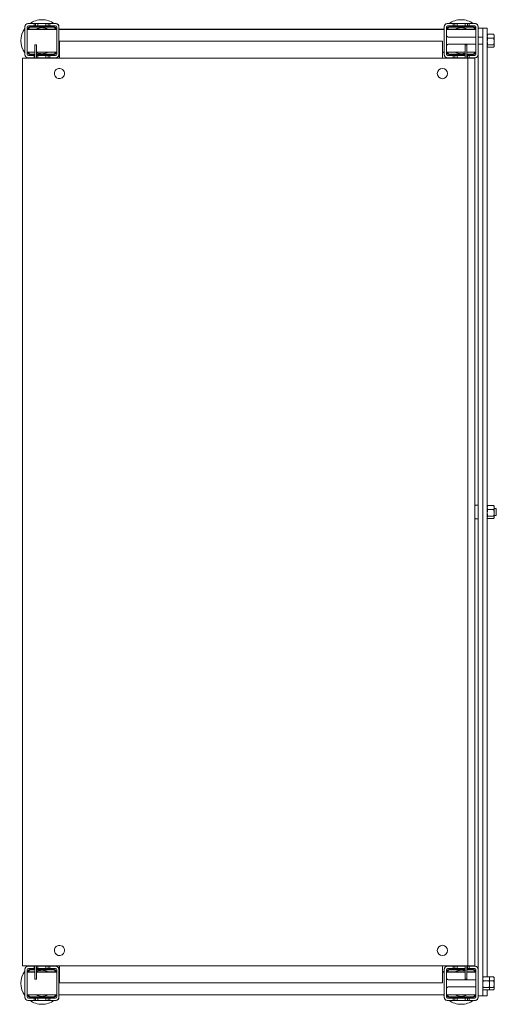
# Model space of a CAD drawing. Header units: millimetres. Extents: x -21 to 399, y -712 to 156.
import ezdxf

# ---------------------------------------------------------------- set-up
doc = ezdxf.new("R2010")
doc.units = ezdxf.units.MM

msp = doc.modelspace()

# ---------------------------------------------------------------- linework, layer by layer
at = {"color": 0, "linetype": 'Continuous', "lineweight": 0}
for p, q in [((-16.79, 149.83), (-16.79, 149.33)), ((-16.79, 149.33), (-16.79, 125.33)), ((-14.79, 149.33), (-14.79, 125.33)), ((-13.79, 152.33), (-14.29, 152.33)), ((-8.79, 152.33), (-13.79, 152.33)), ((-8.79, 150.33), (-13.79, 150.33)), ((8.21, 149.83), (-11.79, 149.83)), ((8.21, 149.33), (-11.79, 149.33)), ((-8.79, 150.33), (-8.79, 152.33)), ((-8.79, 152.33), (-7.39, 152.33)), ((-8.79, 150.33), (-7.39, 150.33)), ((-7.39, 152.33), (-5.29, 152.33)), ((-7.39, 152.33), (-7.39, 150.33)), ((-7.39, 150.33), (-5.29, 150.33)), ((1.71, 152.33), (-5.29, 152.33)), ((-5.29, 152.33), (-5.29, 150.33)), ((1.71, 150.33), (-5.29, 150.33)), ((1.71, 150.33), (1.71, 152.33)), ((1.71, 152.33), (3.81, 152.33)), ((1.71, 150.33), (3.81, 150.33)), ((3.81, 152.33), (5.21, 152.33)), ((3.81, 152.33), (3.81, 150.33)), ((3.81, 150.33), (5.21, 150.33)), ((10.21, 152.33), (5.21, 152.33)), ((5.21, 152.33), (5.21, 150.33)), ((10.21, 150.33), (5.21, 150.33)), ((10.71, 152.33), (10.21, 152.33)), ((11.21, 125.33), (11.21, 149.33)), ((13.21, 149.33), (13.21, 149.83)), ((13.21, 125.33), (13.21, 149.33)), ((353.21, 149.83), (353.21, 149.33)), ((353.21, 149.33), (353.21, 125.33)), ((355.21, 149.33), (355.21, 125.33)), ((356.21, 152.33), (355.71, 152.33)), ((361.21, 152.33), (356.21, 152.33)), ((361.21, 150.33), (356.21, 150.33)), ((378.21, 149.83), (358.21, 149.83)), ((378.21, 149.33), (358.21, 149.33)), ((361.21, 150.33), (361.21, 152.33)), ((362.61, 152.33), (361.21, 152.33)), ((361.21, 150.33), (362.61, 150.33)), ((364.71, 152.33), (362.61, 152.33)), ((362.61, 150.33), (362.61, 152.33)), ((362.61, 150.33), (364.71, 150.33)), ((371.71, 152.33), (364.71, 152.33)), ((364.71, 152.33), (364.71, 150.33)), ((371.71, 150.33), (364.71, 150.33)), ((371.71, 150.33), (371.71, 152.33)), ((373.81, 152.33), (371.71, 152.33)), ((371.71, 150.33), (373.81, 150.33)), ((375.21, 152.33), (373.81, 152.33)), ((373.81, 150.33), (373.81, 152.33)), ((373.81, 150.33), (375.21, 150.33)), ((380.21, 152.33), (375.21, 152.33)), ((375.21, 152.33), (375.21, 150.33)), ((380.21, 150.33), (375.21, 150.33)), ((380.71, 152.33), (380.21, 152.33)), ((381.21, 125.33), (381.21, 149.33)), ((383.21, 149.33), (383.21, 149.83)), ((383.21, 125.33), (383.21, 149.33)), ((387.21, 148.5), (383.21, 148.5)), ((387.21, 148.5), (387.21, 145.13)), ((391.21, 148.5), (387.21, 148.5)), ((391.21, 145.13), (391.21, 148.5)), ((-14.79, 147.43), (11.21, 147.43)), ((-14.79, 147.33), (-12.79, 147.33)), ((-14.79, 147.23), (11.21, 147.23)), ((-0.79, 147.33), (-12.79, 147.33)), ((-12.79, 147.33), (-12.79, 147.23)), ((-0.79, 147.23), (-0.79, 147.33)), ((-0.79, 147.33), (1.21, 147.33)), ((1.21, 147.33), (1.21, 147.23)), ((13.21, 147.43), (353.21, 147.43)), ((13.21, 147.23), (353.21, 147.23)), ((355.21, 147.43), (381.21, 147.43)), ((355.21, 147.23), (381.21, 147.23)), ((356.07, 140.77), (355.21, 141.63)), ((381.21, 140.33), (357.14, 140.33)), ((365.21, 147.23), (365.21, 147.33)), ((365.21, 147.33), (367.21, 147.33)), ((379.21, 147.33), (367.21, 147.33)), ((367.21, 147.33), (367.21, 147.23)), ((379.21, 147.23), (379.21, 147.33)), ((379.21, 147.33), (381.21, 147.33)), ((387.21, 140.33), (383.21, 140.33)), ((387.21, 145.13), (387.21, 145.01)), ((387.21, 145.01), (387.21, 124.04)), ((391.21, 145.13), (391.21, 145.01)), ((391.21, 124.04), (391.21, 145.01)), ((391.21, 143.04), (391.66, 143.04)), ((391.21, 142.33), (391.43, 142.7)), ((391.66, 143.04), (396.87, 143.04)), ((391.66, 139.44), (396.87, 139.44)), ((397.31, 142.33), (397.1, 142.7)), ((397.31, 142.33), (397.31, 141.24)), ((397.31, 141.24), (397.31, 136.59)), ((-7.99, 133.63), (-6.49, 133.63)), ((-7.99, 133.63), (-7.99, 131.83)), ((-7.99, 121.83), (-7.99, 131.83)), ((-6.49, 133.63), (-6.49, 131.83)), ((-6.49, 121.83), (-6.49, 131.83)), ((13.61, 136.83), (351.61, 136.83)), ((13.61, 136.83), (13.61, 121.83)), ((351.61, 121.83), (351.61, 136.83)), ((356.07, 133.89), (355.21, 133.03)), ((381.21, 134.33), (357.14, 134.33)), ((373.21, 133.63), (371.71, 133.63)), ((371.71, 131.83), (371.71, 133.63)), ((371.71, 131.83), (371.71, 124.33)), ((373.21, 131.83), (373.21, 133.63)), ((373.21, 131.83), (373.21, 121.83)), ((387.21, 134.33), (383.21, 134.33)), ((391.21, 132.33), (391.43, 131.96)), ((391.21, 131.62), (391.66, 131.62)), ((391.66, 133.73), (396.87, 133.73)), ((391.66, 131.62), (396.87, 131.62)), ((397.31, 132.33), (397.1, 131.96)), ((397.31, 132.68), (397.31, 136.59)), ((397.31, 132.68), (397.31, 132.33)), ((-18.89, 121.83), (-18.89, -678.17)), ((-15.64, 121.83), (-18.89, 121.83)), ((-16.79, 125.33), (-16.79, 124.83)), ((-15.64, 121.83), (372.11, 121.83)), ((-14.79, 127.23), (-7.99, 127.23)), ((-14.29, 122.33), (-13.79, 122.33)), ((-13.79, 124.33), (-8.79, 124.33)), ((-13.79, 122.33), (-8.79, 122.33)), ((-11.79, 125.34), (-7.99, 125.34)), ((-11.79, 124.83), (-7.99, 124.83)), ((-8.79, 122.33), (-8.79, 124.33)), ((-7.99, 124.33), (-8.79, 124.33)), ((-8.79, 122.33), (-7.99, 122.33)), ((-6.49, 127.23), (11.21, 127.23)), ((-6.49, 125.34), (8.21, 125.34)), ((-6.49, 124.83), (8.21, 124.83)), ((-5.29, 124.33), (-6.49, 124.33)), ((-6.49, 122.33), (-5.29, 122.33)), ((-5.29, 124.33), (1.71, 124.33)), ((-5.29, 124.33), (-5.29, 122.33)), ((-5.29, 122.33), (1.71, 122.33)), ((1.71, 122.33), (1.71, 124.33)), ((3.81, 124.33), (1.71, 124.33)), ((1.71, 122.33), (3.81, 122.33)), ((5.21, 124.33), (3.81, 124.33)), ((3.81, 124.33), (3.81, 122.33)), ((3.81, 122.33), (5.21, 122.33)), ((5.21, 124.33), (10.21, 124.33)), ((5.21, 124.33), (5.21, 122.33)), ((5.21, 122.33), (10.21, 122.33)), ((10.21, 122.33), (10.71, 122.33)), ((13.21, 127.23), (13.61, 127.23)), ((13.21, 124.83), (13.21, 125.33)), ((351.61, 127.23), (353.21, 127.23)), ((353.21, 125.33), (353.21, 124.83)), ((355.21, 127.23), (371.71, 127.23)), ((355.71, 122.33), (356.21, 122.33)), ((356.21, 124.33), (361.21, 124.33)), ((356.21, 122.33), (361.21, 122.33)), ((358.21, 125.34), (371.71, 125.34)), ((358.21, 124.83), (371.71, 124.83)), ((361.21, 122.33), (361.21, 124.33)), ((362.61, 124.33), (361.21, 124.33)), ((362.61, 122.33), (361.21, 122.33)), ((364.71, 124.33), (362.61, 124.33)), ((362.61, 122.33), (362.61, 124.33)), ((364.71, 122.33), (362.61, 122.33)), ((364.71, 124.33), (371.71, 124.33)), ((364.71, 124.33), (364.71, 122.33)), ((364.71, 122.33), (371.71, 122.33)), ((371.71, 122.33), (371.71, 124.33)), ((371.71, 122.33), (371.71, 121.83)), ((372.11, 121.83), (374.11, 121.83)), ((373.21, 127.23), (381.21, 127.23)), ((373.21, 125.34), (378.21, 125.34)), ((373.21, 124.83), (378.21, 124.83)), ((373.81, 124.33), (373.21, 124.33)), ((373.81, 122.33), (373.21, 122.33)), ((375.21, 124.33), (373.81, 124.33)), ((373.81, 122.33), (373.81, 124.33)), ((375.21, 122.33), (373.81, 122.33)), ((374.11, 121.83), (374.11, -678.17)), ((380.11, 121.83), (374.11, 121.83)), ((375.21, 124.33), (380.21, 124.33)), ((375.21, 124.33), (375.21, 122.33)), ((375.21, 122.33), (380.21, 122.33)), ((380.11, 121.83), (380.11, -678.17)), ((380.21, 122.33), (380.71, 122.33)), ((383.21, 125.33), (383.21, -680.37)), ((387.21, 124.04), (387.21, -278.17)), ((391.21, 124.04), (391.21, -687.96)), ((383.21, -272.17), (380.89, -272.17)), ((391.21, -273.17), (391.43, -272.8)), ((391.66, -272.46), (396.87, -272.46)), ((391.66, -276.06), (396.87, -276.06)), ((397.31, -273.17), (397.1, -272.8)), ((397.31, -273.17), (397.31, -274.26)), ((397.31, -274.26), (397.31, -278.91)), ((399.21, -275.17), (397.31, -275.17)), ((399.21, -275.17), (399.21, -276.27)), ((399.21, -276.27), (399.21, -281.17)), ((383.21, -284.17), (380.89, -284.17)), ((387.21, -278.17), (387.21, -680.37)), ((391.21, -283.17), (391.43, -283.54)), ((391.66, -281.77), (396.87, -281.77)), ((391.66, -283.88), (396.87, -283.88)), ((397.31, -283.17), (397.1, -283.54)), ((397.31, -282.82), (397.31, -278.91)), ((399.21, -281.17), (397.31, -281.17)), ((397.31, -282.82), (397.31, -283.17)), ((-18.89, -678.17), (-15.64, -678.17)), ((-16.79, -681.17), (-16.79, -681.67)), ((-16.79, -681.67), (-16.79, -705.67)), ((-15.64, -678.17), (372.11, -678.17)), ((-14.79, -681.67), (-14.79, -705.67)), ((-14.79, -683.57), (-7.99, -683.57)), ((-14.79, -683.67), (-12.79, -683.67)), ((-14.79, -683.77), (-7.99, -683.77)), ((-13.79, -678.67), (-14.29, -678.67)), ((-8.79, -678.67), (-13.79, -678.67)), ((-8.79, -680.67), (-13.79, -680.67)), ((-7.99, -683.67), (-12.79, -683.67)), ((-12.79, -683.67), (-12.79, -683.77)), ((-7.99, -681.17), (-11.79, -681.17)), ((-7.99, -681.67), (-11.79, -681.67)), ((-8.79, -680.67), (-8.79, -678.67)), ((-8.79, -678.67), (-7.99, -678.67)), ((-8.79, -680.67), (-7.99, -680.67)), ((-7.99, -688.17), (-7.99, -678.17)), ((-6.49, -688.17), (-6.49, -678.17)), ((-6.49, -678.67), (-5.29, -678.67)), ((-6.49, -680.67), (-5.29, -680.67)), ((8.21, -681.17), (-6.49, -681.17)), ((8.21, -681.67), (-6.49, -681.67)), ((-6.49, -683.57), (11.21, -683.57)), ((-0.79, -683.67), (-6.49, -683.67)), ((-6.49, -683.77), (11.21, -683.77)), ((1.71, -678.67), (-5.29, -678.67)), ((-5.29, -678.67), (-5.29, -680.67)), ((1.71, -680.67), (-5.29, -680.67)), ((-0.79, -683.77), (-0.79, -683.67)), ((-0.79, -683.67), (1.21, -683.67)), ((1.21, -683.67), (1.21, -683.77)), ((1.71, -680.67), (1.71, -678.67)), ((1.71, -678.67), (3.81, -678.67)), ((1.71, -680.67), (3.81, -680.67)), ((3.81, -678.67), (5.21, -678.67)), ((3.81, -678.67), (3.81, -680.67)), ((3.81, -680.67), (5.21, -680.67)), ((10.21, -678.67), (5.21, -678.67)), ((5.21, -678.67), (5.21, -680.67)), ((10.21, -680.67), (5.21, -680.67)), ((10.71, -678.67), (10.21, -678.67)), ((11.21, -705.67), (11.21, -681.67)), ((13.21, -681.67), (13.21, -681.17)), ((13.21, -705.67), (13.21, -681.67)), ((13.21, -683.57), (13.61, -683.57)), ((13.21, -683.77), (13.61, -683.77)), ((13.61, -678.17), (13.61, -693.17)), ((351.61, -693.17), (351.61, -678.17)), ((351.61, -683.57), (353.21, -683.57)), ((351.61, -683.77), (353.21, -683.77)), ((353.21, -681.17), (353.21, -681.67)), ((353.21, -681.67), (353.21, -705.67)), ((355.21, -681.67), (355.21, -705.67)), ((355.21, -683.57), (371.71, -683.57)), ((355.21, -683.77), (371.71, -683.77)), ((356.21, -678.67), (355.71, -678.67)), ((361.21, -678.67), (356.21, -678.67)), ((361.21, -680.67), (356.21, -680.67)), ((371.71, -681.17), (358.21, -681.17)), ((371.71, -681.67), (358.21, -681.67)), ((361.21, -680.67), (361.21, -678.67)), ((362.61, -678.67), (361.21, -678.67)), ((361.21, -680.67), (362.61, -680.67)), ((364.71, -678.67), (362.61, -678.67)), ((362.61, -680.67), (362.61, -678.67)), ((362.61, -680.67), (364.71, -680.67)), ((371.71, -678.67), (364.71, -678.67)), ((364.71, -678.67), (364.71, -680.67)), ((371.71, -680.67), (364.71, -680.67)), ((365.21, -683.77), (365.21, -683.67)), ((365.21, -683.67), (367.21, -683.67)), ((371.71, -683.67), (367.21, -683.67)), ((367.21, -683.67), (367.21, -683.77)), ((371.71, -678.17), (371.71, -678.67)), ((371.71, -680.67), (371.71, -678.67)), ((371.71, -680.67), (371.71, -688.17)), ((374.11, -678.17), (372.11, -678.17)), ((373.21, -678.17), (373.21, -688.17)), ((373.81, -678.67), (373.21, -678.67)), ((373.21, -680.67), (373.81, -680.67)), ((378.21, -681.17), (373.21, -681.17)), ((378.21, -681.67), (373.21, -681.67)), ((373.21, -683.57), (381.21, -683.57)), ((379.21, -683.67), (373.21, -683.67)), ((373.21, -683.77), (381.21, -683.77)), ((375.21, -678.67), (373.81, -678.67)), ((373.81, -680.67), (373.81, -678.67)), ((373.81, -680.67), (375.21, -680.67)), ((374.11, -678.17), (380.11, -678.17)), ((380.21, -678.67), (375.21, -678.67)), ((375.21, -678.67), (375.21, -680.67)), ((380.21, -680.67), (375.21, -680.67)), ((379.21, -683.77), (379.21, -683.67)), ((379.21, -683.67), (381.21, -683.67)), ((380.71, -678.67), (380.21, -678.67)), ((381.21, -705.67), (381.21, -681.67)), ((383.21, -680.37), (383.21, -681.67)), ((383.21, -705.67), (383.21, -681.67)), ((387.21, -701.34), (387.21, -680.37)), ((-7.99, -688.17), (-7.99, -689.97)), ((-7.99, -689.97), (-6.49, -689.97)), ((-6.49, -688.17), (-6.49, -689.97)), ((351.61, -693.17), (13.61, -693.17)), ((356.07, -690.23), (355.21, -689.37)), ((381.21, -690.67), (357.14, -690.67)), ((371.71, -689.97), (371.71, -688.17)), ((373.21, -689.97), (371.71, -689.97)), ((373.21, -689.97), (373.21, -688.17)), ((387.21, -688.67), (387.43, -688.3)), ((387.66, -687.96), (392.87, -687.96)), ((387.66, -691.56), (392.87, -691.56)), ((392.87, -687.96), (396.87, -687.96)), ((393.31, -688.67), (393.1, -688.3)), ((393.31, -688.67), (393.31, -689.76)), ((393.31, -689.76), (393.31, -694.41)), ((393.31, -691.56), (396.87, -691.56)), ((397.31, -688.67), (397.1, -688.3)), ((397.31, -688.67), (397.31, -689.76)), ((397.31, -689.76), (397.31, -694.41)), ((356.07, -697.11), (355.21, -697.97)), ((381.21, -696.67), (357.14, -696.67)), ((387.21, -698.67), (387.43, -699.04)), ((387.21, -701.34), (387.21, -701.47)), ((387.21, -704.84), (387.21, -701.47)), ((387.66, -697.27), (392.87, -697.27)), ((387.66, -699.38), (392.87, -699.38)), ((391.21, -699.38), (391.21, -699.38)), ((391.21, -704.84), (391.21, -699.38)), ((392.87, -699.38), (396.87, -699.38)), ((393.31, -698.67), (393.1, -699.04)), ((393.31, -698.32), (393.31, -694.41)), ((393.31, -697.27), (396.87, -697.27)), ((393.31, -698.32), (393.31, -698.67)), ((397.31, -698.67), (397.1, -699.04)), ((397.31, -698.32), (397.31, -694.41)), ((397.31, -698.32), (397.31, -698.67)), ((-16.79, -705.67), (-16.79, -706.17)), ((-14.79, -703.77), (11.21, -703.77)), ((-14.29, -708.67), (-13.79, -708.67)), ((-13.79, -706.67), (-8.79, -706.67)), ((-13.79, -708.67), (-8.79, -708.67)), ((-11.79, -705.66), (8.21, -705.66)), ((-11.79, -706.17), (8.21, -706.17)), ((-8.79, -708.67), (-8.79, -706.67)), ((-7.39, -706.67), (-8.79, -706.67)), ((-8.79, -708.67), (-7.39, -708.67)), ((-5.29, -706.67), (-7.39, -706.67)), ((-7.39, -706.67), (-7.39, -708.67)), ((-7.39, -708.67), (-5.29, -708.67)), ((-5.29, -706.67), (1.71, -706.67)), ((-5.29, -706.67), (-5.29, -708.67)), ((-5.29, -708.67), (1.71, -708.67)), ((1.71, -708.67), (1.71, -706.67)), ((3.81, -706.67), (1.71, -706.67)), ((1.71, -708.67), (3.81, -708.67)), ((5.21, -706.67), (3.81, -706.67)), ((3.81, -706.67), (3.81, -708.67)), ((3.81, -708.67), (5.21, -708.67)), ((5.21, -706.67), (10.21, -706.67)), ((5.21, -706.67), (5.21, -708.67)), ((5.21, -708.67), (10.21, -708.67)), ((10.21, -708.67), (10.71, -708.67)), ((13.21, -703.77), (353.21, -703.77)), ((13.21, -706.17), (13.21, -705.67)), ((353.21, -705.67), (353.21, -706.17)), ((355.21, -703.77), (381.21, -703.77)), ((355.71, -708.67), (356.21, -708.67)), ((356.21, -706.67), (361.21, -706.67)), ((356.21, -708.67), (361.21, -708.67)), ((358.21, -705.66), (378.21, -705.66)), ((358.21, -706.17), (378.21, -706.17)), ((361.21, -708.67), (361.21, -706.67)), ((362.61, -706.67), (361.21, -706.67)), ((362.61, -708.67), (361.21, -708.67)), ((364.71, -706.67), (362.61, -706.67)), ((362.61, -708.67), (362.61, -706.67)), ((364.71, -708.67), (362.61, -708.67)), ((364.71, -706.67), (371.71, -706.67)), ((364.71, -706.67), (364.71, -708.67)), ((364.71, -708.67), (371.71, -708.67)), ((371.71, -708.67), (371.71, -706.67)), ((373.81, -706.67), (371.71, -706.67)), ((373.81, -708.67), (371.71, -708.67)), ((375.21, -706.67), (373.81, -706.67)), ((373.81, -708.67), (373.81, -706.67)), ((375.21, -708.67), (373.81, -708.67)), ((375.21, -706.67), (380.21, -706.67)), ((375.21, -706.67), (375.21, -708.67)), ((375.21, -708.67), (380.21, -708.67)), ((380.21, -708.67), (380.71, -708.67)), ((387.21, -704.84), (383.21, -704.84)), ((383.21, -706.17), (383.21, -705.67)), ((391.21, -704.84), (387.21, -704.84))]:
    msp.add_line(p, q, dxfattribs=at)
at = {"color": 0, "linetype": 'Continuous', "lineweight": 0, "extrusion": (0, 0, -1)}
for centre, radius, start, end in [((1.79, 137.33), 18.5, 324.17523, 35.82477), ((1.79, 137.33), 18.5, 54.17523, 90), ((1.79, 137.33), 18.5, 90, 125.82477), ((1.79, 137.33), 18.5, 144.17523, 146.91067), ((-368.21, 137.33), 18.5, 33.08933, 35.82477), ((-368.21, 137.33), 18.5, 54.17523, 90), ((-368.21, 137.33), 18.5, 90, 125.82477), ((-357.14, 141.83), 1.5, 270, 315), ((-357.14, 132.83), 1.5, 45, 90), ((1.79, 137.33), 18.5, 303.0875, 305.82477), ((1.79, 137.33), 18.5, 234.17523, 236.9125), ((1.79, 137.33), 18.5, 213.67097, 215.82477), ((-368.21, 137.33), 18.5, 324.17523, 326.91067), ((-368.21, 137.33), 18.5, 303.0875, 305.82477), ((-368.21, 137.33), 18.5, 234.17523, 236.9125), ((-388.61, -278.17), 10, 31.7486, 35.25153), ((-380.89, -272.71), 0.54, 35.25153, 90), ((-388.61, -278.17), 10, 324.74847, 328.2514), ((-380.89, -283.63), 0.54, 270, 324.74847), ((1.79, -693.67), 18.5, 324.17523, 35.82477), ((1.79, -693.67), 18.5, 54.17523, 56.9125), ((1.79, -693.67), 18.5, 123.0875, 125.82477), ((1.79, -693.67), 18.5, 144.17523, 146.32903), ((-368.21, -693.67), 18.5, 33.08933, 35.82477), ((-368.21, -693.67), 18.5, 54.17523, 56.9125), ((-368.21, -693.67), 18.5, 123.0875, 125.82477), ((-357.14, -689.17), 1.5, 270, 315), ((-357.14, -698.17), 1.5, 45, 90), ((1.79, -693.67), 18.5, 270, 305.82477), ((1.79, -693.67), 18.5, 234.17523, 270), ((1.79, -693.67), 18.5, 213.08933, 215.82477), ((-368.21, -693.67), 18.5, 324.17523, 326.91067), ((-368.21, -693.67), 18.5, 270, 305.82477), ((-368.21, -693.67), 18.5, 234.17523, 270)]:
    msp.add_arc(centre, radius, start, end, dxfattribs=at)
at = {"color": 0, "linetype": 'Continuous', "lineweight": 0}
for centre, radius, start, end in [((-13.79, 149.33), 3, 90, 180), ((-14.29, 149.83), 2.5, 90, 180), ((-13.79, 149.33), 1, 90, 180), ((-11.79, 147.33), 2.5, 90, 177.70756), ((-11.79, 147.33), 1.99, 90, 177.1251), ((-1.79, 137.33), 11.5, 90, 118.56672), ((-1.79, 137.33), 11.5, 61.43328, 90), ((8.21, 147.33), 2.5, 2.29244, 90), ((8.21, 147.33), 1.99, 2.8749, 90), ((10.21, 149.33), 3, 0, 90), ((10.21, 149.33), 1, 0, 90), ((10.71, 149.83), 2.5, 0, 90), ((356.21, 149.33), 3, 90, 180), ((355.71, 149.83), 2.5, 90, 180), ((356.21, 149.33), 1, 90, 180), ((358.21, 147.33), 2.5, 90, 177.70756), ((358.21, 147.33), 1.99, 90, 177.1251), ((368.21, 137.33), 11.5, 90, 118.56672), ((368.21, 137.33), 11.5, 61.43328, 90), ((378.21, 147.33), 2.5, 2.29244, 90), ((378.21, 147.33), 1.99, 2.8749, 90), ((380.21, 149.33), 3, 0, 90), ((380.21, 149.33), 1, 0, 90), ((380.71, 149.83), 2.5, 0, 90), ((-13.79, 125.33), 3, 180, 270), ((-14.29, 124.83), 2.5, 180, 270), ((-13.79, 125.33), 1, 180, 270), ((-11.79, 127.33), 2.5, 182.29244, 270), ((-11.79, 127.33), 1.99, 182.8749, 270), ((-1.79, 137.33), 11.5, 245.83721, 270), ((-1.79, 137.33), 11.5, 270, 298.56672), ((8.21, 127.33), 2.5, 270, 357.70756), ((8.21, 127.33), 1.99, 270, 357.1251), ((10.21, 125.33), 1, 270, 0), ((10.21, 125.33), 3, 270, 0), ((10.71, 124.83), 2.5, 270, 0), ((356.21, 125.33), 3, 180, 270), ((355.71, 124.83), 2.5, 180, 270), ((356.21, 125.33), 1, 180, 270), ((358.21, 127.33), 2.5, 182.29244, 270), ((358.21, 127.33), 1.99, 182.8749, 270), ((368.21, 137.33), 11.5, 241.43328, 270), ((368.21, 137.33), 11.5, 270, 287.71893), ((368.21, 137.33), 11.5, 295.77146, 298.56672), ((378.21, 127.33), 2.5, 270, 357.70756), ((378.21, 127.33), 1.99, 270, 357.1251), ((380.21, 125.33), 1, 270, 0), ((380.21, 125.33), 3, 270, 0), ((380.71, 124.83), 2.5, 270, 0), ((13.61, 108.33), 4.5, 143.58761, 323.58761), ((13.61, 108.33), 4.5, 323.58761, 143.58761), ((351.61, 108.33), 4.5, 0, 180), ((351.61, 108.33), 4.5, 180, 0), ((13.61, -664.67), 4.5, 143.58761, 323.58761), ((13.61, -664.67), 4.5, 323.58761, 143.58761), ((351.61, -664.67), 4.5, 0, 180), ((351.61, -664.67), 4.5, 180, 0), ((-13.79, -681.67), 3, 90, 180), ((-14.29, -681.17), 2.5, 90, 180), ((-13.79, -681.67), 1, 90, 180), ((-11.79, -683.67), 2.5, 90, 177.70756), ((-11.79, -683.67), 1.99, 90, 177.1251), ((-1.79, -693.67), 11.5, 90, 114.16279), ((-1.79, -693.67), 11.5, 61.43328, 90), ((8.21, -683.67), 2.5, 2.29244, 90), ((8.21, -683.67), 1.99, 2.8749, 90), ((10.21, -681.67), 3, 0, 90), ((10.21, -681.67), 1, 0, 90), ((10.71, -681.17), 2.5, 0, 90), ((356.21, -681.67), 3, 90, 180), ((355.71, -681.17), 2.5, 90, 180), ((356.21, -681.67), 1, 90, 180), ((358.21, -683.67), 2.5, 90, 177.70756), ((358.21, -683.67), 1.99, 90, 177.1251), ((368.21, -693.67), 11.5, 90, 118.56672), ((368.21, -693.67), 11.5, 72.28107, 90), ((368.21, -693.67), 11.5, 61.43328, 64.22854), ((378.21, -683.67), 2.5, 2.29244, 90), ((378.21, -683.67), 1.99, 2.8749, 90), ((380.21, -681.67), 3, 0, 90), ((380.21, -681.67), 1, 0, 90), ((380.71, -681.17), 2.5, 0, 90), ((-13.79, -705.67), 3, 180, 270), ((-14.29, -706.17), 2.5, 180, 270), ((-13.79, -705.67), 1, 180, 270), ((-11.79, -703.67), 2.5, 182.29244, 270), ((-11.79, -703.67), 1.99, 182.8749, 270), ((-1.79, -693.67), 11.5, 241.43328, 270), ((-1.79, -693.67), 11.5, 270, 298.56672), ((8.21, -703.67), 2.5, 270, 357.70756), ((8.21, -703.67), 1.99, 270, 357.1251), ((10.21, -705.67), 1, 270, 0), ((10.21, -705.67), 3, 270, 0), ((10.71, -706.17), 2.5, 270, 0), ((356.21, -705.67), 3, 180, 270), ((355.71, -706.17), 2.5, 180, 270), ((356.21, -705.67), 1, 180, 270), ((358.21, -703.67), 2.5, 182.29244, 270), ((358.21, -703.67), 1.99, 182.8749, 270), ((368.21, -693.67), 11.5, 241.43328, 270), ((368.21, -693.67), 11.5, 270, 298.56672), ((378.21, -703.67), 2.5, 270, 357.70756), ((378.21, -703.67), 1.99, 270, 357.1251), ((380.21, -705.67), 1, 270, 0), ((380.21, -705.67), 3, 270, 0), ((380.71, -706.17), 2.5, 270, 0)]:
    msp.add_arc(centre, radius, start, end, dxfattribs=at)
for points, weights in [([(391.21, 141.24), (391.21, 142.08), (391.66, 143.04)], [2.22975607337, 2.22975607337, 2.06966679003]), ([(391.66, 139.44), (391.21, 140.41), (391.21, 141.24)], [2.06966679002, 2.22975607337, 2.22975607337]), ([(391.66, 139.44), (391.21, 137.91), (391.21, 136.59)], [2.06966679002, 2.22975607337, 2.22975607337]), ([(391.66, 143.04), (391.52, 142.87), (391.43, 142.7)], [2.06966679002, 2.11660578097, 2.14978202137]), ([(397.31, 141.24), (397.31, 142.08), (396.87, 143.04)], [2.22975607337, 2.22975607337, 2.06966679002]), ([(396.87, 143.04), (397.01, 142.87), (397.1, 142.7)], [2.06966679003, 2.11660578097, 2.14978202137]), ([(396.87, 139.44), (397.31, 140.41), (397.31, 141.24)], [2.06966679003, 2.22975607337, 2.22975607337]), ([(396.87, 139.44), (397.31, 137.91), (397.31, 136.59)], [2.06966679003, 2.22975607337, 2.22975607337]), ([(391.21, 136.59), (391.21, 135.26), (391.66, 133.73)], [2.22975607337, 2.22975607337, 2.06966679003]), ([(391.21, 132.68), (391.21, 133.17), (391.66, 133.73)], [2.22975607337, 2.22975607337, 2.06966679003]), ([(391.66, 131.62), (391.21, 132.19), (391.21, 132.68)], [2.06966679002, 2.22975607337, 2.22975607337]), ([(397.31, 136.59), (397.31, 135.26), (396.87, 133.73)], [2.22975607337, 2.22975607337, 2.06966679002]), ([(397.31, 132.68), (397.31, 133.17), (396.87, 133.73)], [2.22975607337, 2.22975607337, 2.06966679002]), ([(396.87, 131.62), (397.31, 132.19), (397.31, 132.68)], [2.06966679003, 2.22975607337, 2.22975607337]), ([(391.21, -274.26), (391.21, -273.42), (391.66, -272.46)], [2.22975607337, 2.22975607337, 2.06966679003]), ([(391.66, -276.06), (391.21, -275.09), (391.21, -274.26)], [2.06966679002, 2.22975607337, 2.22975607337]), ([(391.66, -276.06), (391.21, -277.59), (391.21, -278.91)], [2.06966679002, 2.22975607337, 2.22975607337]), ([(391.66, -272.46), (391.52, -272.63), (391.43, -272.8)], [2.06966679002, 2.11660578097, 2.14978202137]), ([(397.31, -274.26), (397.31, -273.42), (396.87, -272.46)], [2.22975607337, 2.22975607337, 2.06966679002]), ([(396.87, -272.46), (397.01, -272.63), (397.1, -272.8)], [2.06966679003, 2.11660578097, 2.14978202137]), ([(396.87, -276.06), (397.31, -275.09), (397.31, -274.26)], [2.06966679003, 2.22975607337, 2.22975607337]), ([(396.87, -276.06), (397.31, -277.59), (397.31, -278.91)], [2.06966679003, 2.22975607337, 2.22975607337]), ([(391.21, -278.91), (391.21, -280.24), (391.66, -281.77)], [2.22975607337, 2.22975607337, 2.06966679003]), ([(391.21, -282.82), (391.21, -282.33), (391.66, -281.77)], [2.22975607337, 2.22975607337, 2.06966679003]), ([(391.66, -283.88), (391.21, -283.31), (391.21, -282.82)], [2.06966679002, 2.22975607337, 2.22975607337]), ([(397.31, -278.91), (397.31, -280.24), (396.87, -281.77)], [2.22975607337, 2.22975607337, 2.06966679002]), ([(397.31, -282.82), (397.31, -282.33), (396.87, -281.77)], [2.22975607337, 2.22975607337, 2.06966679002]), ([(396.87, -283.88), (397.31, -283.31), (397.31, -282.82)], [2.06966679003, 2.22975607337, 2.22975607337]), ([(387.21, -689.76), (387.21, -688.92), (387.66, -687.96)], [2.22975607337, 2.22975607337, 2.06966679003]), ([(387.66, -691.56), (387.21, -690.59), (387.21, -689.76)], [2.06966679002, 2.22975607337, 2.22975607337]), ([(387.66, -691.56), (387.21, -693.09), (387.21, -694.41)], [2.06966679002, 2.22975607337, 2.22975607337]), ([(387.66, -687.96), (387.52, -688.13), (387.43, -688.3)], [2.06966679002, 2.11660578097, 2.14978202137]), ([(393.31, -689.76), (393.31, -688.92), (392.87, -687.96)], [2.22975607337, 2.22975607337, 2.06966679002]), ([(392.87, -687.96), (393.01, -688.13), (393.1, -688.3)], [2.06966679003, 2.11660578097, 2.14978202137]), ([(392.87, -691.56), (393.31, -690.59), (393.31, -689.76)], [2.06966679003, 2.22975607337, 2.22975607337]), ([(392.87, -691.56), (393.31, -693.09), (393.31, -694.41)], [2.06966679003, 2.22975607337, 2.22975607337]), ([(397.31, -689.76), (397.31, -688.92), (396.87, -687.96)], [2.22975607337, 2.22975607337, 2.06966679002]), ([(396.87, -687.96), (397.01, -688.13), (397.1, -688.3)], [2.06966679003, 2.11660578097, 2.14978202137]), ([(396.87, -691.56), (397.31, -690.59), (397.31, -689.76)], [2.06966679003, 2.22975607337, 2.22975607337]), ([(396.87, -691.56), (397.31, -693.09), (397.31, -694.41)], [2.06966679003, 2.22975607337, 2.22975607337]), ([(387.21, -694.41), (387.21, -695.74), (387.66, -697.27)], [2.22975607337, 2.22975607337, 2.06966679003]), ([(387.21, -698.32), (387.21, -697.83), (387.66, -697.27)], [2.22975607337, 2.22975607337, 2.06966679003]), ([(387.66, -699.38), (387.21, -698.81), (387.21, -698.32)], [2.06966679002, 2.22975607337, 2.22975607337]), ([(393.31, -694.41), (393.31, -695.74), (392.87, -697.27)], [2.22975607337, 2.22975607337, 2.06966679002]), ([(393.31, -698.32), (393.31, -697.83), (392.87, -697.27)], [2.22975607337, 2.22975607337, 2.06966679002]), ([(392.87, -699.38), (393.31, -698.81), (393.31, -698.32)], [2.06966679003, 2.22975607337, 2.22975607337]), ([(397.31, -694.41), (397.31, -695.74), (396.87, -697.27)], [2.22975607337, 2.22975607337, 2.06966679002]), ([(397.31, -698.32), (397.31, -697.83), (396.87, -697.27)], [2.22975607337, 2.22975607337, 2.06966679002]), ([(396.87, -699.38), (397.31, -698.81), (397.31, -698.32)], [2.06966679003, 2.22975607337, 2.22975607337])]:
    msp.add_rational_spline(points, weights, degree=2, dxfattribs=at)

doc.saveas('drawing.dxf')
